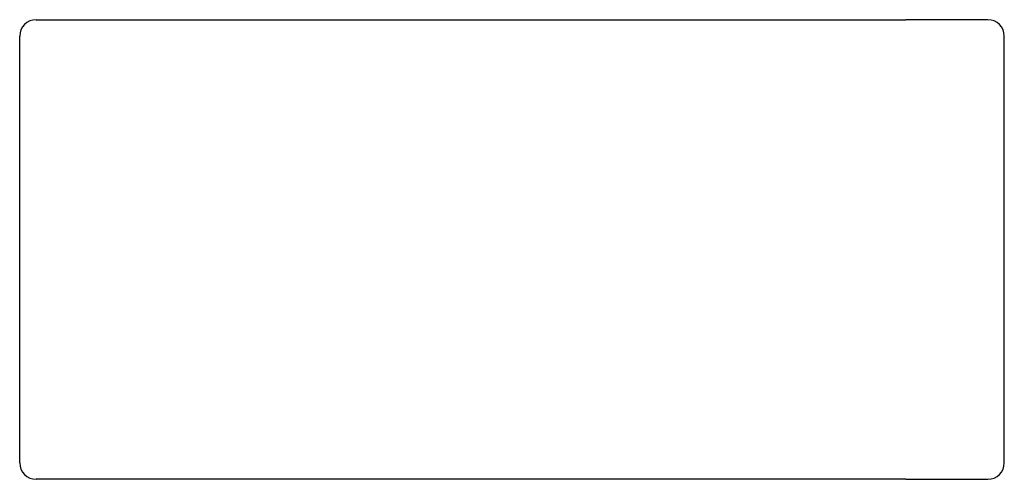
# Model space of a CAD drawing. Header units: millimetres. Extents: x 4859.405 to 4859.705, y 2606.501 to 2606.641.
import ezdxf

# ---------------------------------------------------------------- set-up
doc = ezdxf.new("R2010")
doc.units = ezdxf.units.MM
doc.layers.add('SANINDUSA', color=3, linetype='Continuous')

msp = doc.modelspace()

# ---------------------------------------------------------------- linework, layer by layer
at = {"layer": 'SANINDUSA'}
for p, q in [((4859.4099, 2606.64132), (4859.4349, 2606.64132)), ((4859.4349, 2606.64132), (4859.6749, 2606.64132)), ((4859.6999, 2606.64132), (4859.6749, 2606.64132)), ((4859.4049, 2606.50632), (4859.4049, 2606.63632)), ((4859.7049, 2606.50632), (4859.7049, 2606.63632)), ((4859.4349, 2606.50132), (4859.4099, 2606.50132)), ((4859.6749, 2606.50132), (4859.4349, 2606.50132)), ((4859.6749, 2606.50132), (4859.6999, 2606.50132))]:
    msp.add_line(p, q, dxfattribs=at)
for centre, start, end in [((4859.4099, 2606.63632), 90, 180), ((4859.6999, 2606.63632), 0, 90), ((4859.4099, 2606.50632), 180, 270), ((4859.6999, 2606.50632), 270, 0)]:
    msp.add_arc(centre, 0.005, start, end, dxfattribs=at)

doc.saveas('drawing.dxf')
